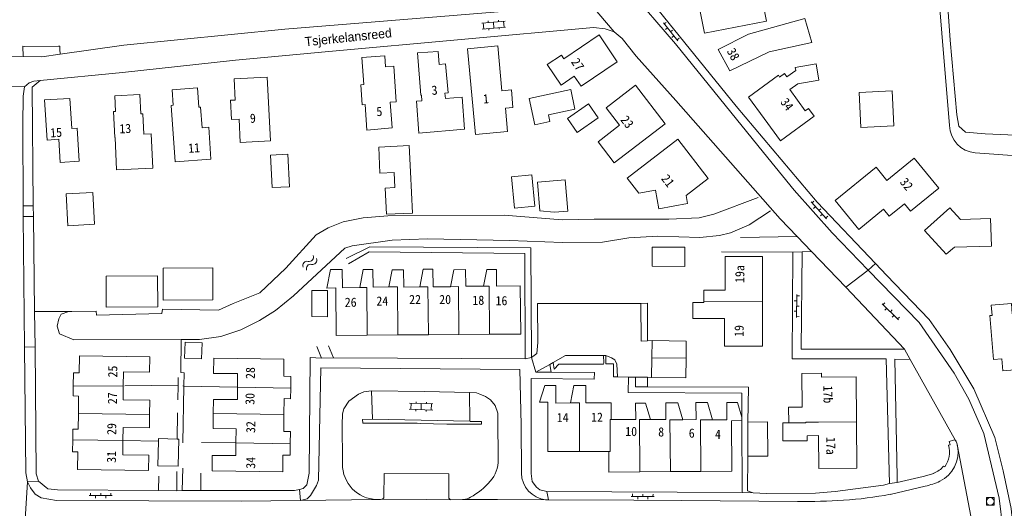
# Model space of a CAD drawing. Header units: metres. Extents: x 189705 to 199106, y 581686 to 588448.
# Tile 10 of 256: x 190221 to 190414, y 582013 to 582108. Entities that reach past the tile are written whole.
import ezdxf

# ---------------------------------------------------------------- set-up
doc = ezdxf.new("R2010")
doc.units = ezdxf.units.M
doc.layers.add('B-WA-OG-GBKN-G', color=7, linetype='Continuous', lineweight=18)
doc.styles.add('Style-DotumChe', font='DotumChe.ttf')
doc.styles.add('Style-WORKING', font='WORKING.shx')

msp = doc.modelspace()

# ---------------------------------------------------------------- linework, layer by layer
at = {"layer": 'B-WA-OG-GBKN-G'}
for p, q in [((190337.065, 582105.853), (190330.859, 582113.187)), ((190314.385, 582108.184), (190314.411, 582107.885)), ((190315.706, 582107.999), (190311.124, 582107.595)), ((190315.812, 582106.804), (190311.229, 582106.399)), ((190311.528, 582106.426), (190311.423, 582107.621)), ((190312.392, 582108.008), (190312.419, 582107.709)), ((190312.551, 582106.215), (190312.524, 582106.514)), ((190313.521, 582106.602), (190313.415, 582107.797)), ((190314.543, 582106.391), (190314.517, 582106.69)), ((190315.513, 582106.778), (190315.407, 582107.973)), ((190346.734, 582107.618), (190349.573, 582104.127)), ((190346.892, 582107.424), (190347.28, 582107.739)), ((190347.523, 582106.648), (190347.135, 582106.333)), ((190348.154, 582105.872), (190348.541, 582106.188)), ((190348.784, 582105.096), (190348.396, 582104.781)), ((190349.415, 582104.321), (190349.803, 582104.636)), ((190221.563, 582103.033), (190221.163, 582103.096)), ((190221.163, 582103.096), (190221.248, 582101.038)), ((190228.172, 582103.066), (190221.563, 582103.033)), ((190228.335, 582103.077), (190228.172, 582103.066)), ((190228.441, 582103.087), (190228.335, 582103.077)), ((190228.472, 582102.465), (190228.441, 582103.087)), ((190228.524, 582101.488), (190228.472, 582102.465)), ((190215.833, 582095.243), (190221.523, 582095.124)), ((190269.74, 582084.504), (190263.794, 582084.201)), ((190407.851, 582082.172), (190444.298, 582079.559)), ((190221.268, 582071.801), (190223.243, 582071.801)), ((190221.268, 582071.801), (190221.28, 582069.713)), ((190223.243, 582071.801), (190223.267, 582069.728)), ((190375.691, 582072.562), (190378.728, 582069.241)), ((190375.86, 582072.378), (190376.229, 582072.715)), ((190376.535, 582071.64), (190376.166, 582071.302)), ((190223.267, 582069.728), (190221.28, 582069.713)), ((190221.28, 582069.713), (190221.498, 582044.081)), ((190223.267, 582069.728), (190223.482, 582051.096)), ((190377.21, 582070.902), (190377.578, 582071.239)), ((190377.884, 582070.164), (190377.516, 582069.826)), ((190378.559, 582069.426), (190378.928, 582069.763)), ((190372.962, 582065.756), (190361.83, 582065.59)), ((190375.748, 582062.853), (190372.962, 582065.756)), ((190372.096, 582062.708), (190358.124, 582062.765)), ((190372.096, 582062.708), (190373.919, 582062.78)), ((190373.919, 582062.78), (190375.748, 582062.853)), ((190382.481, 582055.838), (190375.748, 582062.853)), ((190386.876, 582059.196), (190388.301, 582060.466)), ((190388.301, 582060.466), (190390.442, 582058.21)), ((190386.876, 582059.196), (190382.481, 582055.838)), ((190372.881, 582054.403), (190372.823, 582049.903)), ((190372.878, 582054.153), (190373.378, 582054.147)), ((190394.007, 582043.692), (190382.481, 582055.838)), ((190343.607, 582052.703), (190342.336, 582052.682)), ((190343.611, 582049.154), (190343.607, 582052.703)), ((190354.64, 582053.11), (190366.163, 582053.081)), ((190372.865, 582053.153), (190372.365, 582053.16)), ((190389.606, 582052.616), (190392.819, 582049.466)), ((190389.785, 582052.441), (190390.135, 582052.798)), ((190223.591, 582044.16), (190223.482, 582051.096)), ((190223.482, 582051.096), (190230.205, 582051.081)), ((190230.205, 582051.081), (190230.797, 582051.08)), ((190372.839, 582051.153), (190372.339, 582051.16)), ((190372.852, 582052.153), (190373.352, 582052.147)), ((190390.499, 582051.741), (190390.149, 582051.384)), ((190391.213, 582051.041), (190391.563, 582051.398)), ((190391.927, 582050.341), (190391.577, 582049.984)), ((190343.617, 582045.37), (190343.611, 582049.154)), ((190372.826, 582050.153), (190373.326, 582050.147)), ((190392.641, 582049.641), (190392.991, 582049.998)), ((190294.684, 582046.492), (190288.695, 582046.445)), ((190300.672, 582046.54), (190294.684, 582046.492)), ((190306.659, 582046.587), (190300.672, 582046.54)), ((190312.647, 582046.634), (190306.659, 582046.587)), ((190343.617, 582045.37), (190344.512, 582045.41)), ((190344.462, 582042.039), (190344.512, 582045.41)), ((190221.498, 582044.081), (190223.591, 582044.16)), ((190279.733, 582041.975), (190278.841, 582044.21)), ((190281.076, 582044.34), (190282.045, 582042.029)), ((190395.109, 582041.714), (190394.007, 582043.692)), ((190282.045, 582042.029), (190279.733, 582041.975)), ((190282.045, 582042.029), (190319.614, 582041.852)), ((190320.859, 582042.108), (190319.614, 582041.852)), ((190321.751, 582039.188), (190320.859, 582042.108)), ((190324.454, 582040.717), (190321.751, 582039.188)), ((190324.454, 582040.717), (190325.117, 582041.092)), ((190324.756, 582039.179), (190324.454, 582040.717)), ((190325.117, 582041.092), (190325.338, 582039.797)), ((190325.338, 582039.797), (190326.258, 582040.771)), ((190326.258, 582040.771), (190334.984, 582040.809)), ((190334.984, 582040.809), (190335.036, 582041.007)), ((190335.036, 582041.007), (190335.018, 582042.457)), ((190335.445, 582042.354), (190335.446, 582041.224)), ((190335.446, 582041.224), (190335.445, 582040.99)), ((190335.445, 582040.99), (190335.481, 582040.825)), ((190335.481, 582040.825), (190336.965, 582040.815)), ((190336.965, 582040.815), (190336.965, 582038.31)), ((190344.405, 582038.194), (190344.462, 582042.039)), ((190351.169, 582041.986), (190344.462, 582042.039)), ((190404.009, 582025.853), (190395.109, 582041.714)), ((190324.756, 582039.179), (190321.751, 582039.188)), ((190251.614, 582036.677), (190251.643, 582038.151)), ((190336.965, 582038.31), (190337.731, 582038.269)), ((190337.731, 582038.269), (190339.889, 582038.245)), ((190341.263, 582038.229), (190339.889, 582038.245)), ((190343.6, 582038.203), (190341.263, 582038.229)), ((190343.622, 582036.338), (190343.6, 582038.203)), ((190344.405, 582038.194), (190343.6, 582038.203)), ((190231.079, 582036.524), (190240.862, 582036.454)), ((190241.179, 582036.536), (190251.614, 582036.677)), ((190251.557, 582033.794), (190251.614, 582036.677)), ((190252.762, 582036.496), (190252.548, 582025.389)), ((190252.56, 582036.501), (190252.762, 582036.496)), ((190252.762, 582036.496), (190263.265, 582036.26)), ((190263.265, 582036.26), (190273.706, 582036.105)), ((190289.546, 582035.56), (190299.91, 582035.448)), ((190289.73, 582029.997), (190289.546, 582035.56)), ((190299.91, 582035.448), (190308.725, 582035.206)), ((190301.57, 582032.979), (190296.973, 582033.15)), ((190297.228, 582031.939), (190297.273, 582033.139)), ((190298.283, 582033.401), (190298.272, 582033.102)), ((190299.227, 582031.865), (190299.272, 582033.065)), ((190300.282, 582033.327), (190300.271, 582033.028)), ((190301.226, 582031.791), (190301.27, 582032.991)), ((190232.076, 582031.133), (190246.023, 582030.939)), ((190251.458, 582026.112), (190251.512, 582031.265)), ((190258.497, 582031.105), (190272.369, 582030.928)), ((190301.526, 582031.78), (190296.929, 582031.951)), ((190298.217, 582031.603), (190298.228, 582031.902)), ((190300.215, 582031.529), (190300.226, 582031.828)), ((190287.782, 582029.965), (190289.73, 582029.997)), ((190287.826, 582029.24), (190287.782, 582029.965)), ((190298.49, 582029.197), (190287.826, 582029.24)), ((190299.057, 582029.153), (190298.49, 582029.197)), ((190304.291, 582029.044), (190299.057, 582029.153)), ((190311.116, 582029), (190304.291, 582029.044)), ((190308.892, 582029.567), (190311.116, 582029.567)), ((190311.116, 582029.567), (190311.116, 582029)), ((190314.31, 582029.976), (190314.321, 582022.082)), ((190362.075, 582030.426), (190362.08, 582029.721)), ((190362.08, 582029.721), (190362.144, 582015.664)), ((190363.31, 582022.764), (190363.288, 582029.446)), ((190384.583, 582029.505), (190377.115, 582029.431)), ((190318.848, 582028.924), (190318.915, 582019.404)), ((190230.982, 582025.971), (190240.8, 582025.822)), ((190240.8, 582025.822), (190247.779, 582025.694)), ((190256.18, 582025.411), (190262.961, 582025.344)), ((190262.961, 582025.344), (190273.617, 582025.142)), ((190404.124, 582025.648), (190404.009, 582025.853)), ((190330.313, 582023.675), (190336.041, 582023.689)), ((190336.041, 582023.689), (190336.041, 582023.688)), ((190404.333, 582024.927), (190404.377, 582024.716)), ((190404.377, 582024.716), (190407.698, 582007.428)), ((190283.847, 582021.232), (190283.83, 582021.841)), ((190251.39, 582015.995), (190251.344, 582019.78)), ((190252.578, 582020.396), (190252.406, 582016.047)), ((190256.104, 582019.44), (190256.062, 582016.163)), ((190348.102, 582019.736), (190342.146, 582019.69)), ((190354.057, 582019.781), (190348.102, 582019.736)), ((190401.626, 582020.813), (190401.862, 582020.639)), ((190222.074, 582017.759), (190221.128, 582001.09)), ((190222.074, 582017.759), (190224.233, 582017.864)), ((190247.826, 582018.861), (190247.806, 582016.021)), ((190392.523, 582017.569), (190391.075, 582017.432)), ((190392.548, 582018.723), (190392.523, 582017.569)), ((190234.458, 582015.036), (190234.459, 582015.536)), ((190236.458, 582015.03), (190236.459, 582015.53)), ((190238.458, 582015.024), (190238.459, 582015.524)), ((190247.806, 582016.021), (190251.39, 582015.995)), ((190252.406, 582016.047), (190251.39, 582015.995)), ((190275.42, 582016.206), (190275.601, 582014.072)), ((190323.863, 582015.865), (190324.196, 582014.213)), ((190323.863, 582015.865), (190362.144, 582015.664)), ((190364.354, 582015.566), (190362.144, 582015.664)), ((190364.354, 582015.566), (190366.971, 582015.417)), ((190398.06, 582016.865), (190391.206, 582015.279)), ((190234.208, 582015.037), (190238.708, 582015.024)), ((190235.458, 582015.033), (190235.456, 582014.533)), ((190237.458, 582015.027), (190237.456, 582014.527)), ((190290.552, 582014.264), (190275.601, 582014.072)), ((190291.548, 582014.304), (190300.389, 582014.257)), ((190300.389, 582014.257), (190305.089, 582014.232)), ((190307.39, 582014.243), (190305.089, 582014.232)), ((190307.39, 582014.243), (190307.579, 582014.261)), ((190307.579, 582014.261), (190314.22, 582014.237)), ((190314.22, 582014.237), (190323.647, 582014.227)), ((190323.647, 582014.227), (190324.196, 582014.213)), ((190340.925, 582014.108), (190324.196, 582014.213)), ((190340.444, 582014.86), (190344.944, 582014.829)), ((190340.694, 582014.858), (190340.697, 582015.358)), ((190340.925, 582014.108), (190350.304, 582014.079)), ((190341.694, 582014.851), (190341.69, 582014.351)), ((190342.694, 582014.844), (190342.697, 582015.344)), ((190343.694, 582014.837), (190343.69, 582014.337)), ((190344.694, 582014.83), (190344.697, 582015.33)), ((190373.009, 582013.88), (190350.304, 582014.079))]:
    msp.add_line(p, q, dxfattribs=at)
at = {"layer": 'B-WA-OG-GBKN-G', "flags": 128}
for points in [[(190402.811, 582087.521), (190399.813, 582123.75), (190400.574, 582124.64), (190401.056, 582124.514), (190401.769, 582123.828), (190401.824, 582119.967), (190402.935, 582104.241), (190404.248, 582089.608), (190404.658, 582087.397), (190405.929, 582086.205), (190409.79, 582085.905), (190440.732, 582084.551), (190457.878, 582084.853), (190548.84, 582087.468), (190555.038, 582087.401)], [(190340.711, 582116.039), (190344.806, 582111.3), (190360.967, 582091.313)], [(190352.946, 582114.887), (190360.602, 582116.401), (190360.997, 582114.406), (190363.99, 582114.998), (190364.775, 582111.029), (190366.297, 582111.33), (190366.957, 582107.997), (190354.785, 582105.59), (190352.946, 582114.887)], [(190366.346, 582082.234), (190349.083, 582103.506), (190339.782, 582114.413)], [(190228.524, 582101.488), (190240.997, 582103.256), (190272.518, 582106.399), (190326.466, 582110.792), (190328.371, 582111.227)], [(190357.492, 582102.451), (190363.408, 582105.432), (190374.479, 582108.47), (190375.806, 582103.823), (190367.451, 582101.981), (190359.759, 582098.262), (190357.492, 582102.451)], [(190337.065, 582105.853), (190335.337, 582106.46), (190333.025, 582106.711), (190281.16, 582102.016)], [(190334.135, 582105.262), (190327.238, 582100.59), (190326.73, 582101.339), (190323.963, 582099.465), (190326.678, 582095.458), (190329.253, 582097.202), (190330.598, 582095.217), (190337.687, 582100.018), (190334.135, 582105.262)], [(190341.364, 582101.082), (190338.642, 582104.585), (190337.065, 582105.853)], [(190201.98, 582102.466), (190206.428, 582101.303), (190221.248, 582101.038)], [(190308.345, 582102.579), (190314.279, 582103.112), (190315.067, 582094.345), (190316.931, 582094.513), (190317.238, 582091.089), (190315.764, 582090.957), (190316.166, 582086.34), (190309.877, 582085.75), (190308.345, 582102.579)], [(190221.248, 582101.038), (190224.895, 582100.973), (190228.524, 582101.488)], [(190281.16, 582102.016), (190262.847, 582100.314), (190240.724, 582097.92), (190224.585, 582096.364)], [(190287.652, 582100.863), (190292.121, 582101.18), (190292.274, 582099.025), (190293.88, 582099.139), (190294.376, 582092.157), (190293.209, 582092.074), (190293.562, 582087.097), (190288.631, 582086.646), (190288.278, 582091.623), (190287.68, 582091.581), (190287.402, 582095.491), (190288.03, 582095.536), (190287.652, 582100.863)], [(190307.286, 582093.088), (190303.996, 582092.83), (190303.915, 582093.856), (190304.543, 582093.906), (190304.032, 582099.605), (190302.796, 582099.508), (190302.597, 582102.04), (190298.567, 582101.743), (190299.215, 582093.488), (190299.325, 582093.497), (190299.412, 582092.39), (190298.315, 582092.304), (190298.807, 582086.043), (190307.779, 582086.807), (190307.286, 582093.088)], [(190372.962, 582065.756), (190369.624, 582069.234), (190349.198, 582092.454), (190341.364, 582101.082)], [(190366.485, 582088.877), (190363.406, 582093.098), (190369.259, 582097.366), (190369.507, 582097.026), (190370.454, 582097.716), (190370.931, 582097.062), (190372.67, 582098.33), (190372.571, 582098.899), (190376.658, 582099.607), (190377.206, 582096.437), (190373.098, 582095.726), (190371.512, 582094.569), (190374.54, 582090.417), (190375.192, 582090.892), (190376.305, 582089.365), (190369.662, 582084.521), (190366.485, 582088.877)], [(190263.794, 582084.201), (190263.56, 582088.791), (190262.113, 582088.718), (190261.922, 582092.478), (190262.821, 582092.523), (190262.608, 582096.697), (190269.102, 582097.028), (190269.74, 582084.504)], [(190221.523, 582095.124), (190221.271, 582093.27), (190221.177, 582087.756), (190221.268, 582071.801)], [(190224.585, 582096.364), (190223.351, 582096.245), (190222.411, 582095.888), (190221.523, 582095.124)], [(190224.585, 582096.364), (190223.022, 582095.05), (190223.243, 582071.801)], [(190250.461, 582094.537), (190255.398, 582094.892), (190255.655, 582091.111), (190256.034, 582091.136), (190256.308, 582087.096), (190257.625, 582087.185), (190258.05, 582080.919), (190251.026, 582080.443), (190250.279, 582091.458), (190250.668, 582091.484), (190250.461, 582094.537)], [(190338.134, 582087.591), (190335.513, 582091.001), (190341.267, 582095.424), (190347.058, 582087.889), (190337.093, 582080.23), (190333.923, 582084.354), (190338.134, 582087.591)], [(190225.454, 582092.541), (190225.943, 582084.682), (190228.218, 582084.823), (190228.5, 582080.284), (190232.217, 582080.515), (190231.813, 582087.015), (190230.768, 582086.95), (190230.402, 582092.848), (190225.454, 582092.541)], [(190244.134, 582093.598), (190239.19, 582093.349), (190239.344, 582090.293), (190238.954, 582090.273), (190239.209, 582085.21), (190239.259, 582085.212), (190239.581, 582078.82), (190246.652, 582079.186), (190246.314, 582085.898), (190244.916, 582085.827), (190244.715, 582089.822), (190244.325, 582089.803), (190244.134, 582093.598)], [(190328.581, 582094.585), (190320.422, 582092.847), (190321.522, 582087.685), (190324.487, 582088.316), (190324.202, 582089.651), (190329.396, 582090.757), (190328.581, 582094.585)], [(190391.568, 582094.293), (190385.09, 582093.984), (190385.416, 582087.162), (190391.894, 582087.471), (190391.568, 582094.293)], [(190329.861, 582086.185), (190333.944, 582089.041), (190332.041, 582091.762), (190327.958, 582088.905), (190329.861, 582086.185)], [(190360.967, 582091.313), (190376.886, 582072.496), (190388.301, 582060.466)], [(190293.973, 582078.3), (190291.186, 582078.171), (190290.948, 582083.316), (190296.932, 582083.592), (190297.17, 582078.447)], [(190339.655, 582077.211), (190349.546, 582084.838), (190355.5, 582077.118), (190351.192, 582073.796), (190351.481, 582072.243), (190345.809, 582071.189), (190345.166, 582074.873), (190341.919, 582074.284), (190339.655, 582077.211)], [(190273.121, 582081.924), (190273.48, 582075.548), (190270.062, 582075.355), (190269.703, 582081.731), (190273.121, 582081.924)], [(190366.346, 582082.234), (190372.336, 582074.853), (190379.814, 582066.504), (190386.876, 582059.196)], [(190380.385, 582072.837), (190385.005, 582067.159), (190389.891, 582071.135), (190390.99, 582069.785), (190393.96, 582072.202), (190395.141, 582070.752), (190400.703, 582075.259), (190395.888, 582081.131), (190390.527, 582076.77), (190388.413, 582079.369), (190380.385, 582072.837)], [(190293.973, 582078.3), (190294.109, 582075.363), (190292.211, 582075.275), (190292.448, 582070.151), (190297.543, 582070.387), (190297.17, 582078.447)], [(190320.964, 582077.872), (190321.562, 582071.7), (190317.551, 582071.311), (190316.952, 582077.482), (190320.964, 582077.872)], [(190322.072, 582076.455), (190327.492, 582076.88), (190327.971, 582070.777), (190325.357, 582070.572), (190322.516, 582070.797), (190322.072, 582076.455)], [(190234.89, 582074.39), (190235.219, 582068.18), (190230.035, 582067.906), (190229.706, 582074.116), (190234.89, 582074.39)], [(190365.275, 582073.395), (190356.591, 582070.156), (190353.747, 582069.467), (190347.829, 582069.204), (190333.146, 582069.209), (190326.898, 582069.023), (190315.541, 582069.973), (190292.706, 582069.84), (190287.905, 582069.452), (190283.994, 582068.634), (190281.048, 582067.487), (190278.662, 582066.111), (190272.726, 582059.573), (190267.652, 582054.738), (190262.396, 582052.673), (190259.553, 582051.374), (190248.553, 582051.562), (190248.427, 582050.698), (190235.65, 582050.375), (190235.548, 582051.137), (190230.205, 582051.081)], [(190252.193, 582045.589), (190255.8, 582045.601), (190259.99, 582046.217), (190263.9, 582047.492), (190267.607, 582049.301), (190270.73, 582051.313), (190274.231, 582054.188), (190284.305, 582063.527), (190285.727, 582063.961), (190293.6, 582065.064), (190300.509, 582065.328), (190316.563, 582064.994), (190326.979, 582064.602), (190334.778, 582064.689), (190339.933, 582065.535), (190345.673, 582065.872), (190353.854, 582065.605), (190357.739, 582065.966), (190359.899, 582066.502), (190363.529, 582068.057), (190367.743, 582070.807)], [(190402.884, 582071.397), (190404.941, 582069.127), (190410.86, 582069.297), (190411.042, 582063.925), (190403.769, 582063.703), (190402.17, 582062.337), (190397.893, 582066.982), (190402.884, 582071.397)], [(190284.562, 582061.445), (190289.182, 582063.763), (190320.731, 582063.552), (190320.859, 582042.108)], [(190319.614, 582041.852), (190319.565, 582062.458), (190289.081, 582062.797), (190284.995, 582060.428)], [(190344.5, 582059.945), (190350.942, 582059.916), (190350.959, 582063.675), (190344.517, 582063.704), (190344.5, 582059.945)], [(190366.163, 582053.081), (190366.185, 582061.873), (190358.861, 582061.891), (190358.845, 582055.288), (190354.645, 582055.298), (190354.64, 582053.11)], [(190391.075, 582017.432), (190390.41, 582041.797), (190371.968, 582041.822), (190372.096, 582062.708)], [(190373.919, 582062.78), (190373.719, 582043.73), (190394.007, 582043.692)], [(190237.541, 582051.931), (190237.512, 582058.011), (190247.612, 582058.059), (190247.641, 582051.979), (190237.541, 582051.931)], [(190248.689, 582059.6), (190248.704, 582053.325), (190258.454, 582053.348), (190258.439, 582059.623), (190248.689, 582059.6)], [(190287.221, 582055.78), (190283.818, 582055.753), (190283.79, 582059.317), (190281.467, 582059.298), (190280.753, 582055.691), (190282.506, 582055.705), (190282.579, 582046.397), (190288.695, 582046.445)], [(190287.221, 582055.78), (190287.917, 582059.295), (190289.811, 582059.31), (190289.837, 582055.89), (190292.934, 582055.915)], [(190292.934, 582055.915), (190293.589, 582059.226), (190295.819, 582059.243), (190295.845, 582055.885), (190298.985, 582055.91)], [(190298.985, 582055.91), (190299.668, 582059.363), (190301.572, 582059.378), (190301.599, 582055.931), (190305.003, 582055.958)], [(190305.003, 582055.958), (190305.66, 582059.281), (190307.961, 582059.299), (190307.987, 582056.053), (190311.468, 582056.08)], [(190311.468, 582056.08), (190312.102, 582059.291), (190313.994, 582059.306), (190314.019, 582056.07), (190318.69, 582056.107), (190318.764, 582046.682), (190312.647, 582046.634)], [(190386.876, 582059.196), (190396.854, 582048.946), (190403.725, 582039.02), (190406.576, 582033.917), (190409.556, 582027.214), (190412.543, 582014.539), (190413.261, 582008.62)], [(190390.442, 582058.21), (190398.809, 582049.557), (190402.931, 582043.643), (190407.59, 582035.925), (190411.716, 582026.429), (190413.35, 582019.901), (190414.883, 582012.484), (190415.269, 582008.42), (190415.431, 582000)], [(190312.647, 582046.634), (190312.572, 582056.088), (190311.468, 582056.08)], [(190280.927, 582055.179), (190280.9, 582050.071), (190277.801, 582050.087), (190277.828, 582055.195), (190280.927, 582055.179)], [(190288.695, 582046.445), (190288.623, 582055.79), (190287.221, 582055.78)], [(190294.684, 582046.492), (190294.61, 582055.928), (190292.934, 582055.915)], [(190300.672, 582046.54), (190300.598, 582055.923), (190298.985, 582055.91)], [(190306.659, 582046.587), (190306.585, 582055.97), (190305.003, 582055.958)], [(190320.859, 582042.108), (190321.925, 582042.846), (190322.1, 582045.006), (190322.065, 582052.654), (190342.336, 582052.682)], [(190342.336, 582052.682), (190342.345, 582045.313), (190343.617, 582045.37)], [(190354.64, 582053.11), (190354.639, 582052.86), (190352.477, 582052.865), (190352.47, 582049.748), (190358.722, 582049.732), (190358.708, 582044.308), (190366.141, 582044.289), (190366.163, 582053.081)], [(190411.457, 582041.691), (190410.721, 582050.289), (190411.15, 582050.326), (190410.977, 582052.339), (190414.943, 582052.678), (190415.115, 582050.665), (190419.429, 582051.035), (190419.989, 582044.499), (190421.194, 582044.602), (190421.289, 582043.496), (190420.073, 582043.392), (190420.356, 582040.084), (190413.252, 582039.476), (190413.051, 582041.827), (190411.457, 582041.691)], [(190227.93, 582048.205), (190228.259, 582049.679), (190228.715, 582050.569), (190230.205, 582051.081)], [(190227.93, 582048.205), (190228.389, 582046.732), (190231.16, 582045.516), (190252.193, 582045.589)], [(190252.193, 582045.589), (190252.175, 582039.117), (190252.811, 582039.067), (190252.762, 582036.496)], [(190256.311, 582044.937), (190256.183, 582041.809), (190252.851, 582041.945), (190252.979, 582045.075), (190256.311, 582044.937)], [(190344.512, 582045.41), (190351.219, 582045.308), (190351.169, 582041.986)], [(190221.498, 582044.081), (190221.767, 582019.511), (190222.074, 582017.759)], [(190223.591, 582044.16), (190223.799, 582019.311), (190224.233, 582017.864)], [(190231.079, 582036.524), (190231.112, 582039.071), (190232.261, 582039.056), (190232.304, 582042.402), (190246.07, 582042.225), (190246.031, 582039.212), (190240.898, 582039.278), (190240.862, 582036.454)], [(190263.265, 582036.26), (190263.295, 582038.924), (190258.558, 582038.978), (190258.592, 582041.932), (190272.375, 582041.776), (190272.336, 582038.404), (190273.732, 582038.388), (190273.706, 582036.105)], [(190275.42, 582016.206), (190276.157, 582016.436), (190276.867, 582017.148), (190277.321, 582019.436), (190277.472, 582042.099), (190279.733, 582041.975)], [(190325.117, 582041.092), (190327.514, 582042.447), (190335.018, 582042.457)], [(190335.018, 582042.457), (190335.44, 582042.458), (190336.583, 582042.028), (190337.194, 582041.597), (190337.626, 582040.809), (190337.731, 582038.269)], [(190351.169, 582041.986), (190351.11, 582038.094), (190344.405, 582038.194)], [(190395.109, 582041.714), (190392.088, 582041.748), (190392.548, 582018.723)], [(190275.601, 582014.072), (190276.896, 582014.404), (190277.58, 582015.04), (190278.772, 582016.999), (190279.152, 582018.04), (190279.608, 582040.07), (190318.627, 582039.716), (190318.848, 582028.924)], [(190323.863, 582015.865), (190322.516, 582016.169), (190321.881, 582016.676), (190320.99, 582017.818), (190320.835, 582019.342), (190320.813, 582037.966), (190333.159, 582037.831), (190333.259, 582039.152), (190324.756, 582039.179)], [(190377.75, 582038.227), (190377.744, 582039.007), (190373.894, 582038.975), (190373.949, 582032.385), (190371.259, 582032.363), (190371.284, 582029.263)], [(190339.889, 582038.245), (190339.817, 582035.197), (190362.12, 582035.101), (190362.075, 582030.426)], [(190343.622, 582036.338), (190341.289, 582036.343), (190341.263, 582038.229)], [(190377.75, 582038.227), (190384.51, 582038.283), (190384.583, 582029.505)], [(190232.076, 582031.133), (190232.12, 582034.534), (190231.054, 582034.548), (190231.079, 582036.524)], [(190240.862, 582036.454), (190240.827, 582033.765), (190246.059, 582033.698), (190246.023, 582030.939)], [(190258.497, 582031.105), (190258.529, 582033.884), (190263.237, 582033.83), (190263.265, 582036.26)], [(190273.706, 582036.105), (190273.682, 582034.007), (190272.404, 582034.021), (190272.369, 582030.928)], [(190289.546, 582035.56), (190287.997, 582035.355), (190287.007, 582034.871), (190285.103, 582033.547), (190284.114, 582031.996), (190283.836, 582031.056), (190283.763, 582028.87), (190283.83, 582021.841)], [(190308.725, 582035.206), (190308.783, 582029.616), (190289.73, 582029.997)], [(190310.758, 582034.878), (190310.071, 582035.157), (190308.725, 582035.206)], [(190314.31, 582029.976), (190314.293, 582031.199), (190313.732, 582032.672), (190312.867, 582033.763), (190311.876, 582034.422), (190310.758, 582034.878)], [(190330.313, 582023.675), (190324.101, 582023.66), (190324.077, 582033.322), (190322.42, 582033.318), (190323.486, 582036.584), (190325.64, 582036.59), (190325.648, 582033.169), (190328.516, 582033.177)], [(190336.511, 582029.93), (190336.503, 582033.189), (190331.541, 582033.176), (190331.533, 582036.623), (190329.2, 582036.617), (190328.516, 582033.177)], [(190363.288, 582029.446), (190363.44, 582036.297), (190343.622, 582036.338)], [(190330.313, 582023.675), (190330.29, 582033.182), (190328.516, 582033.177)], [(190344.179, 582029.916), (190343.224, 582033.132), (190341.292, 582033.128), (190341.299, 582029.942), (190336.511, 582029.93)], [(190344.179, 582029.916), (190347.218, 582029.924), (190347.21, 582033.225), (190349.53, 582033.231), (190350.519, 582029.901)], [(190350.519, 582029.901), (190353.125, 582029.907), (190353.116, 582033.258), (190355.383, 582033.264), (190356.383, 582029.896)], [(190356.383, 582029.896), (190359.17, 582029.902), (190359.162, 582033.279), (190361.226, 582033.284), (190362.075, 582030.426)], [(190230.982, 582025.971), (190231.009, 582028.068), (190232.037, 582028.054), (190232.076, 582031.133)], [(190246.023, 582030.939), (190245.99, 582028.338), (190240.833, 582028.404), (190240.8, 582025.822)], [(190262.961, 582025.344), (190262.993, 582028.127), (190258.464, 582028.178), (190258.497, 582031.105)], [(190272.369, 582030.928), (190272.331, 582027.593), (190273.645, 582027.578), (190273.617, 582025.142)], [(190336.041, 582023.688), (190336.283, 582023.689), (190336.268, 582029.929), (190336.511, 582029.93)], [(190342.146, 582019.69), (190342.067, 582029.909), (190344.179, 582029.916)], [(190348.102, 582019.736), (190348.022, 582029.895), (190350.519, 582029.901)], [(190354.057, 582019.781), (190353.979, 582029.89), (190356.383, 582029.896)], [(190362.08, 582029.721), (190360.076, 582029.706), (190360.152, 582019.828), (190354.057, 582019.781)], [(190363.31, 582022.764), (190367.172, 582022.776), (190367.15, 582029.458), (190363.288, 582029.446)], [(190371.284, 582029.263), (190370.117, 582029.253), (190370.146, 582025.743), (190374.886, 582025.782), (190374.878, 582026.762), (190377.138, 582026.781)], [(190377.115, 582029.431), (190374.616, 582029.41), (190374.617, 582029.29), (190371.284, 582029.263)], [(190377.138, 582026.781), (190377.191, 582020.371), (190384.658, 582020.433), (190384.583, 582029.505)], [(190240.8, 582025.822), (190240.764, 582023.041), (190245.865, 582022.976), (190245.826, 582019.94), (190231.928, 582020.119), (190231.973, 582023.609), (190230.951, 582023.622), (190230.982, 582025.971)], [(190251.458, 582026.112), (190251.776, 582026.104), (190251.649, 582020.794), (190247.662, 582020.89), (190247.779, 582025.694)], [(190251.458, 582026.112), (190247.791, 582026.205), (190247.779, 582025.694)], [(190273.617, 582025.142), (190273.592, 582022.927), (190272.155, 582022.943), (190272.119, 582019.708), (190258.276, 582019.865), (190258.311, 582022.907), (190262.933, 582022.855), (190262.961, 582025.344)], [(190402.615, 582024.898), (190402.917, 582024.95), (190402.712, 582025.646), (190403.565, 582025.922)], [(190336.041, 582023.688), (190336.051, 582019.643), (190342.146, 582019.69)], [(190363.31, 582022.764), (190363.235, 582015.945), (190364.354, 582015.566)], [(190392.523, 582017.569), (190397.644, 582018.75), (190399.741, 582019.338), (190399.734, 582019.457)], [(190222.074, 582017.759), (190222.685, 582016.54), (190223.626, 582015.296), (190224.796, 582014.611), (190227.82, 582014.057), (190263.992, 582013.929), (190275.601, 582014.072)], [(190224.233, 582017.864), (190226.064, 582016.367), (190227.969, 582016.166), (190247.806, 582016.021)], [(190304.678, 582014.682), (190304.712, 582019.284), (190291.988, 582019.337), (190291.945, 582014.757)], [(190366.971, 582015.417), (190376.573, 582015.532), (190380.383, 582015.816), (190389.856, 582017.1), (190391.075, 582017.432)], [(190252.406, 582016.047), (190274.455, 582016.027), (190275.42, 582016.206)], [(190410.032, 582013.134), (190410.032, 582014.634), (190411.532, 582014.634), (190411.532, 582013.134), (190410.032, 582013.134)]]:
    msp.add_lwpolyline(points, dxfattribs=at)
at = {"layer": 'B-WA-OG-GBKN-G'}
msp.add_circle((190410.782, 582013.884), 0.75, dxfattribs=at)
for centre, radius, start, end in [((190408.308, 582087.652), 5.499, 181.36314, 265.22957), ((190276.921, 582060.092), 0.85, 77.24755, 201.10257), ((190277.602, 582059.504), 0.85, 77.24755, 201.10257), ((190397.851, 582023.544), 4.952, 324.08303, 15.86417), ((190324.189, 582019.474), 5.275, 180.75885, 264.09845), ((190398.513, 582023.158), 3.897, 288.25229, 323.00619), ((190324.847, 582050.529), 36.322, 268.10607, 268.97237)]:
    msp.add_arc(centre, radius, start, end, dxfattribs=at)
at = {"layer": 'B-WA-OG-GBKN-G', "extrusion": (0, 0, -1)}
for centre, radius, start, end in [((-190277.296, 582061.75), 0.85, 158.89742, 282.75245), ((-190277.978, 582061.162), 0.85, 158.89742, 282.75245), ((-190403.737, 582025.568), 0.394, 64.05235, 133.61448), ((-190403.733, 582025.564), 0.4, 133.60144, 167.81584), ((-190398.116, 582023.516), 6.375, 160.45901, 167.20987), ((-190398.152, 582023.532), 6.336, 169.2302, 243.97985), ((-190399.097, 582023.725), 5.372, 167.07146, 169.37028), ((-190308.447, 582021.813), 5.88, 177.37833, 222.54887), ((-190290.71, 582021.126), 6.864, 271.32051, 0.88338), ((-190302.127, 582026.953), 14.02, 220.55821, 240.93126), ((-190392.86, 582036.94), 20.738, 247.09146, 255.47698), ((-190290.738, 582022.058), 7.796, 264.03491, 271.36549), ((-190291.486, 582014.759), 0.459, 180.24455, 262.21679), ((-190305.131, 582014.683), 0.453, 275.3153, 359.87171), ((-190307.254, 582016.676), 2.437, 262.3275, 266.79183), ((-190307.14, 582017.954), 3.719, 241.07346, 263.22332), ((-190373.863, 582162.251), 148.373, 266.83403, 270.32962), ((-190375.667, 582100.063), 86.196, 259.61444, 265.74877)]:
    msp.add_arc(centre, radius, start, end, dxfattribs=at)

# ---------------------------------------------------------------- texts
at = {"layer": 'B-WA-OG-GBKN-G'}
for s, rotation, style, p in [('Tsjerkelansreed', 5.97479, 'Style-WORKING', (190276.541, 582103.041)), ('38', 298.42046, 'Style-DotumChe', (190359.097, 582102.108)), ('27', 304.13322, 'Style-DotumChe', (190328.562, 582099.972)), ('3', 4.45069, 'Style-DotumChe', (190301.371, 582093.513)), ('1', 5.07461, 'Style-DotumChe', (190311.46, 582091.824)), ('34', 306.11934, 'Style-DotumChe', (190369.553, 582092.106)), ('5', 4.03847, 'Style-DotumChe', (190290.547, 582089.346)), ('9', 2.85797, 'Style-DotumChe', (190265.741, 582088.031)), ('23', 307.5494, 'Style-DotumChe', (190338.223, 582088.605)), ('15', 3.55318, 'Style-DotumChe', (190226.616, 582085.196)), ('13', 2.85797, 'Style-DotumChe', (190240.153, 582085.978)), ('11', 3.86024, 'Style-DotumChe', (190253.656, 582082.165)), ('21', 307.64141, 'Style-DotumChe', (190346.204, 582077.095)), ('32', 309.16393, 'Style-DotumChe', (190392.959, 582076.397)), ('19a', 89.89509, 'Style-DotumChe', (190362.597, 582056.683)), ('22', 0.44383, 'Style-DotumChe', (190296.907, 582052.544)), ('20', 0.44383, 'Style-DotumChe', (190302.801, 582052.544)), ('18', 0.44383, 'Style-DotumChe', (190309.301, 582052.393)), ('16', 0.44383, 'Style-DotumChe', (190313.835, 582052.317)), ('26', 0.44383, 'Style-DotumChe', (190284.293, 582052.006)), ('24', 0.44383, 'Style-DotumChe', (190290.483, 582052.242)), ('19', 89.86281, 'Style-DotumChe', (190362.46, 582046.114)), ('25', 89.28172, 'Style-DotumChe', (190239.679, 582038.16)), ('28', 89.37865, 'Style-DotumChe', (190266.656, 582037.867)), ('27', 89.28172, 'Style-DotumChe', (190239.629, 582032.93)), ('30', 89.37865, 'Style-DotumChe', (190266.581, 582032.802)), ('17b', 270.44383, 'Style-DotumChe', (190378.097, 582036.597)), ('14', 0.13719, 'Style-DotumChe', (190325.835, 582029.419)), ('12', 0.07263, 'Style-DotumChe', (190332.558, 582029.494)), ('29', 89.28172, 'Style-DotumChe', (190239.48, 582026.902)), ('32', 89.37865, 'Style-DotumChe', (190266.732, 582027.284)), ('10', 0.07263, 'Style-DotumChe', (190339.251, 582026.692)), ('8', 0.07263, 'Style-DotumChe', (190345.71, 582026.614)), ('6', 0.07263, 'Style-DotumChe', (190351.702, 582026.38)), ('4', 0.07263, 'Style-DotumChe', (190356.838, 582026.147)), ('17a', 270.44383, 'Style-DotumChe', (190378.643, 582026.511)), ('31', 89.28172, 'Style-DotumChe', (190239.445, 582021.442)), ('34', 89.37865, 'Style-DotumChe', (190266.728, 582020.284))]:
    msp.add_text(s, height=1.8, rotation=rotation, dxfattribs=dict(at, style=style)).set_placement(p)

doc.saveas('drawing.dxf')
